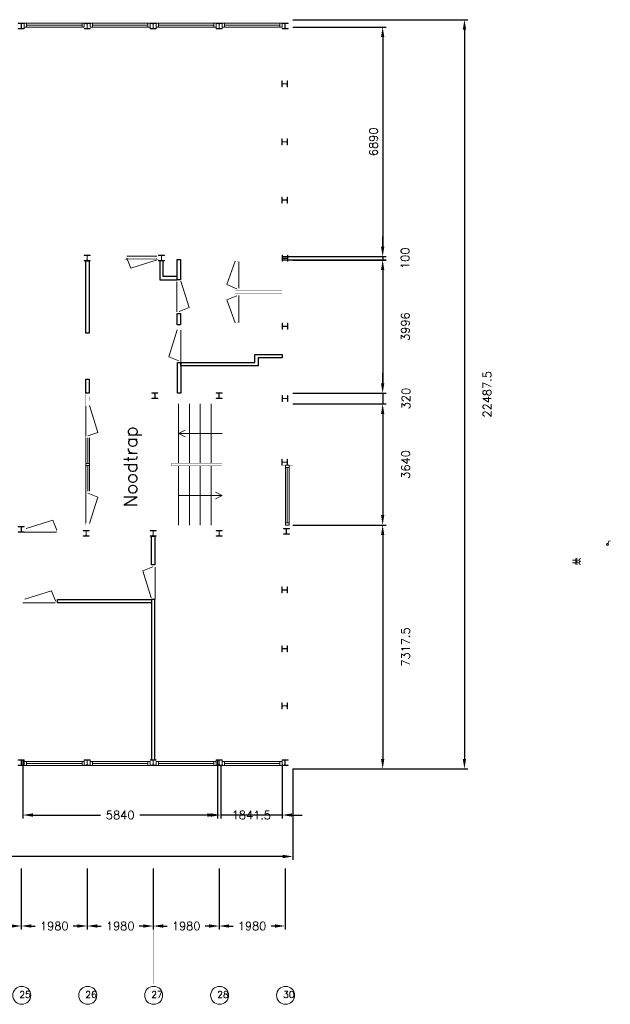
# Model space of a CAD drawing. Header units: millimetres. Extents: x 0 to 168869, y 0 to 118900.
# Tile 15 of 17: x 151133 to 168869, y 4617 to 34170. Entities that reach past the tile are written whole.
import ezdxf

# ---------------------------------------------------------------- set-up
doc = ezdxf.new("R2010")
doc.units = ezdxf.units.MM
doc.header["$MEASUREMENT"] = 0
doc.linetypes.add('ACAD_ISO10W100', pattern=[18, 12, -3, 0, -3])
doc.layers.get('DEFPOINTS').update_dxf_attribs({"linetype": 'CONTINUOUS'})
for name, color, linetype in [('Binnenkozijn', 4, 'CONTINUOUS'), ('Binnenmuur', 1, 'CONTINUOUS'), ('Buitenmuur', 1, 'CONTINUOUS'), ('Hekwerk', 3, 'CONTINUOUS'), ('Maatvoering', 7, 'CONTINUOUS'), ('Profiel', 5, 'CONTINUOUS'), ('Stramien', 7, 'CONTINUOUS'), ('TEKST', 7, 'CONTINUOUS'), ('Timmerwerk', 5, 'CONTINUOUS'), ('TRAPPEN', 2, 'CONTINUOUS'), ('Wandcontactdoos', 7, 'CONTINUOUS'), ('wandopeningen binnen', 4, 'CONTINUOUS'), ('wandopeningen buiten', 4, 'CONTINUOUS')]:
    doc.layers.add(name, color=color, linetype=linetype)
doc.styles.get("Standard").update_dxf_attribs({"font": 'romans.shx'})
doc.dimstyles.new('DIM-ARR', dxfattribs={"dimtxt": 2.5, "dimasz": 3, "dimexe": 1, "dimexo": 0, "dimgap": 1.5, "dimtad": 1, "dimdsep": 46, "dimtxsty": 'Standard', "dimcen": -3, "dimdle": 1.25, "dimclrt": 7, "dimadec": 0, "dimazin": 0, "dimtfac": 0.8, "dimtmove": 2, "dimatfit": 3, "dimfxl": 1, "dimtvp": 1.8, "dimtolj": 1, "dimarcsym": 0})

# ---------------------------------------------------------------- blocks, each defined once
blk = doc.blocks.new('*D107')
at = {"layer": 'DEFPOINTS', "color": 0, "transparency": 16777216}
for p in [(159332, 34169), (159332, 11682), (164488, 11682)]:
    blk.add_point(p, dxfattribs=at)
at = {"layer": 'Maatvoering', "color": 0, "lineweight": -2, "transparency": 16777216}
for p, q in [((159332, 34169), (164588, 34169)), ((164488, 33869), (164488, 11982)), ((159332, 11682), (164588, 11682))]:
    blk.add_line(p, q, dxfattribs=at)
at = {"layer": 'Maatvoering', "color": 0, "transparency": 16777216}
for points in [[(164438, 33869), (164538, 33869), (164488, 34169)], [(164438, 11982), (164538, 11982), (164488, 11682)]]:
    blk.add_solid(points, dxfattribs=at)
at = {"layer": 'Maatvoering', "color": 7, "lineweight": 0, "transparency": 16777216, "insert": (165170, 22925), "char_height": 250, "attachment_point": 5, "rotation": 90}
blk.add_mtext('\\A1;22487.5', dxfattribs=at)
blk = doc.blocks.new('*D108')
at = {"layer": 'DEFPOINTS', "color": 0, "transparency": 16777216}
for p in [(159332, 33949), (159332, 27059), (162033, 27059)]:
    blk.add_point(p, dxfattribs=at)
at = {"layer": 'Maatvoering', "color": 0, "lineweight": -2, "transparency": 16777216}
for p, q in [((159332, 33949), (162133, 33949)), ((162033, 33649), (162033, 27359)), ((159332, 27059), (162133, 27059))]:
    blk.add_line(p, q, dxfattribs=at)
at = {"layer": 'Maatvoering', "color": 0, "transparency": 16777216}
for points in [[(161983, 33649), (162083, 33649), (162033, 33949)], [(161983, 27359), (162083, 27359), (162033, 27059)]]:
    blk.add_solid(points, dxfattribs=at)
at = {"layer": 'Maatvoering', "color": 7, "lineweight": 0, "transparency": 16777216, "insert": (161758, 30504), "char_height": 250, "attachment_point": 5, "rotation": 90}
blk.add_mtext('\\A1;6890', dxfattribs=at)
blk = doc.blocks.new('*D109')
at = {"layer": 'DEFPOINTS', "color": 0, "transparency": 16777216}
for p in [(159332, 26955), (159332, 22959), (162033, 22959)]:
    blk.add_point(p, dxfattribs=at)
at = {"layer": 'Maatvoering', "color": 0, "lineweight": -2, "transparency": 16777216}
for p, q in [((159332, 26955), (162133, 26955)), ((162033, 26655), (162033, 23259)), ((159332, 22959), (162133, 22959))]:
    blk.add_line(p, q, dxfattribs=at)
at = {"layer": 'Maatvoering', "color": 0, "transparency": 16777216}
for points in [[(161983, 26655), (162083, 26655), (162033, 26955)], [(161983, 23259), (162083, 23259), (162033, 22959)]]:
    blk.add_solid(points, dxfattribs=at)
at = {"layer": 'Maatvoering', "color": 7, "lineweight": 0, "transparency": 16777216, "insert": (162714, 24957), "char_height": 250, "attachment_point": 5, "rotation": 90}
blk.add_mtext('\\A1;3996', dxfattribs=at)
blk = doc.blocks.new('*D110')
at = {"layer": 'DEFPOINTS', "color": 0, "transparency": 16777216}
for p in [(159332, 22959), (159332, 22639), (162033, 22639)]:
    blk.add_point(p, dxfattribs=at)
at = {"layer": 'Maatvoering', "color": 0, "lineweight": -2, "transparency": 16777216}
for p, q in [((162033, 23259), (162033, 23559)), ((159332, 22959), (162133, 22959)), ((162033, 22959), (162033, 22639)), ((159332, 22639), (162133, 22639)), ((162033, 22339), (162033, 22039))]:
    blk.add_line(p, q, dxfattribs=at)
at = {"layer": 'Maatvoering', "color": 0, "transparency": 16777216}
for points in [[(161983, 23259), (162083, 23259), (162033, 22959)], [(161983, 22339), (162083, 22339), (162033, 22639)]]:
    blk.add_solid(points, dxfattribs=at)
at = {"layer": 'Maatvoering', "color": 7, "lineweight": 0, "transparency": 16777216, "insert": (162733, 22799), "char_height": 250, "attachment_point": 5, "rotation": 90}
blk.add_mtext('\\A1;320', dxfattribs=at)
blk = doc.blocks.new('*D111')
at = {"layer": 'DEFPOINTS', "color": 0, "transparency": 16777216}
for p in [(159012, 27059), (159012, 26959), (162033, 26959)]:
    blk.add_point(p, dxfattribs=at)
at = {"layer": 'Maatvoering', "color": 0, "lineweight": -2, "transparency": 16777216}
for p, q in [((162033, 27359), (162033, 27659)), ((159012, 27059), (162133, 27059)), ((159012, 26959), (162133, 26959)), ((162033, 27059), (162033, 26959)), ((162033, 26659), (162033, 26359))]:
    blk.add_line(p, q, dxfattribs=at)
at = {"layer": 'Maatvoering', "color": 0, "transparency": 16777216}
for points in [[(161983, 27359), (162083, 27359), (162033, 27059)], [(161983, 26659), (162083, 26659), (162033, 26959)]]:
    blk.add_solid(points, dxfattribs=at)
at = {"layer": 'Maatvoering', "color": 7, "lineweight": 0, "transparency": 16777216, "insert": (162707, 27009), "char_height": 250, "attachment_point": 5, "rotation": 90}
blk.add_mtext('\\A1;100', dxfattribs=at)
blk = doc.blocks.new('*D112')
at = {"layer": 'DEFPOINTS', "color": 0, "transparency": 16777216}
for p in [(159332, 22639), (159332, 18999), (162033, 18999)]:
    blk.add_point(p, dxfattribs=at)
at = {"layer": 'Maatvoering', "color": 0, "lineweight": -2, "transparency": 16777216}
for p, q in [((159332, 22639), (162133, 22639)), ((162033, 22339), (162033, 19299)), ((159332, 18999), (162133, 18999))]:
    blk.add_line(p, q, dxfattribs=at)
at = {"layer": 'Maatvoering', "color": 0, "transparency": 16777216}
for points in [[(161983, 22339), (162083, 22339), (162033, 22639)], [(161983, 19299), (162083, 19299), (162033, 18999)]]:
    blk.add_solid(points, dxfattribs=at)
at = {"layer": 'Maatvoering', "color": 7, "lineweight": 0, "transparency": 16777216, "insert": (162722, 20819), "char_height": 250, "attachment_point": 5, "rotation": 90}
blk.add_mtext('\\A1;3640', dxfattribs=at)
blk = doc.blocks.new('*D113')
at = {"layer": 'DEFPOINTS', "color": 0, "transparency": 16777216}
for p in [(159332, 18999), (159332, 11682), (162033, 11682)]:
    blk.add_point(p, dxfattribs=at)
at = {"layer": 'Maatvoering', "color": 0, "lineweight": -2, "transparency": 16777216}
for p, q in [((159332, 18999), (162133, 18999)), ((162033, 18699), (162033, 11982)), ((159332, 11682), (162133, 11682))]:
    blk.add_line(p, q, dxfattribs=at)
at = {"layer": 'Maatvoering', "color": 0, "transparency": 16777216}
for points in [[(161983, 18699), (162083, 18699), (162033, 18999)], [(161983, 11982), (162083, 11982), (162033, 11682)]]:
    blk.add_solid(points, dxfattribs=at)
at = {"layer": 'Maatvoering', "color": 7, "lineweight": 0, "transparency": 16777216, "insert": (162722, 15340), "char_height": 250, "attachment_point": 5, "rotation": 90}
blk.add_mtext('\\A1;7317.5', dxfattribs=at)
blk = doc.blocks.new('*D114')
at = {"layer": 'DEFPOINTS', "color": 0, "transparency": 16777216}
for p in [(104623, 11778), (159332, 11682), (104623, 9054)]:
    blk.add_point(p, dxfattribs=at)
at = {"layer": 'Maatvoering', "color": 0, "lineweight": -2, "transparency": 16777216}
for p, q in [((104623, 11778), (104623, 8954)), ((159332, 11682), (159332, 8954)), ((104923, 9054), (130724, 9054)), ((159032, 9054), (132131, 9054))]:
    blk.add_line(p, q, dxfattribs=at)
at = {"layer": 'Maatvoering', "color": 0, "transparency": 16777216}
for points in [[(104923, 9104), (104923, 9004), (104623, 9054)], [(159032, 9104), (159032, 9004), (159332, 9054)]]:
    blk.add_solid(points, dxfattribs=at)
at = {"layer": 'Maatvoering', "color": 7, "lineweight": 0, "transparency": 16777216, "insert": (131427, 9054), "char_height": 250, "attachment_point": 5}
blk.add_mtext('\\A1;54709', dxfattribs=at)
blk = doc.blocks.new('*D123')
at = {"layer": 'DEFPOINTS', "color": 0, "transparency": 16777216}
for p in [(151232, 11959), (157072, 11959), (151232, 10298)]:
    blk.add_point(p, dxfattribs=at)
at = {"layer": 'Maatvoering', "color": 0, "lineweight": -2, "transparency": 16777216}
for p, q in [((151232, 11959), (151232, 10198)), ((157072, 11959), (157072, 10198)), ((151532, 10298), (153560, 10298)), ((156772, 10298), (154741, 10298))]:
    blk.add_line(p, q, dxfattribs=at)
at = {"layer": 'Maatvoering', "color": 0, "transparency": 16777216}
for points in [[(151532, 10348), (151532, 10248), (151232, 10298)], [(156772, 10348), (156772, 10248), (157072, 10298)]]:
    blk.add_solid(points, dxfattribs=at)
at = {"layer": 'Maatvoering', "color": 7, "lineweight": 0, "transparency": 16777216, "insert": (154151, 10298), "char_height": 250, "attachment_point": 5}
blk.add_mtext('\\A1;5840', dxfattribs=at)
blk = doc.blocks.new('*D124')
at = {"layer": 'DEFPOINTS', "color": 0, "transparency": 16777216}
for p in [(157170, 11788), (159012, 11791), (157170, 10298)]:
    blk.add_point(p, dxfattribs=at)
at = {"layer": 'Maatvoering', "color": 0, "lineweight": -2, "transparency": 16777216}
for p, q in [((157170, 11788), (157170, 10198)), ((159012, 11791), (159012, 10198)), ((156870, 10298), (156570, 10298)), ((159012, 10298), (157170, 10298)), ((159312, 10298), (159612, 10298))]:
    blk.add_line(p, q, dxfattribs=at)
at = {"layer": 'Maatvoering', "color": 0, "transparency": 16777216}
for points in [[(156870, 10348), (156870, 10248), (157170, 10298)], [(159312, 10348), (159312, 10248), (159012, 10298)]]:
    blk.add_solid(points, dxfattribs=at)
at = {"layer": 'Maatvoering', "color": 7, "lineweight": 0, "transparency": 16777216, "insert": (158091, 10298), "char_height": 250, "attachment_point": 5}
blk.add_mtext('\\A1;1841.5', dxfattribs=at)
blk = doc.blocks.new('*D205')
at = {"layer": 'DEFPOINTS', "color": 0, "transparency": 16777216}
for p in [(149202, 8694), (151182, 8694), (149202, 6967)]:
    blk.add_point(p, dxfattribs=at)
at = {"layer": 'Maatvoering', "color": 0, "lineweight": -2, "transparency": 16777216}
for p, q in [((149202, 8694), (149202, 6867)), ((151182, 8694), (151182, 6867)), ((149502, 6967), (149619, 6967)), ((150882, 6967), (150764, 6967))]:
    blk.add_line(p, q, dxfattribs=at)
at = {"layer": 'Maatvoering', "color": 0, "transparency": 16777216}
for points in [[(149502, 7017), (149502, 6917), (149202, 6967)], [(150882, 7017), (150882, 6917), (151182, 6967)]]:
    blk.add_solid(points, dxfattribs=at)
at = {"layer": 'Maatvoering', "color": 7, "lineweight": 0, "transparency": 16777216, "insert": (150192, 6967), "char_height": 250, "attachment_point": 5}
blk.add_mtext('\\A1;1980', dxfattribs=at)
blk = doc.blocks.new('*D206')
at = {"layer": 'DEFPOINTS', "color": 0, "transparency": 16777216}
for p in [(151182, 8694), (153162, 8694), (151182, 6967)]:
    blk.add_point(p, dxfattribs=at)
at = {"layer": 'Maatvoering', "color": 0, "lineweight": -2, "transparency": 16777216}
for p, q in [((151182, 8694), (151182, 6867)), ((153162, 8694), (153162, 6867)), ((151482, 6967), (151599, 6967)), ((152862, 6967), (152744, 6967))]:
    blk.add_line(p, q, dxfattribs=at)
at = {"layer": 'Maatvoering', "color": 0, "transparency": 16777216}
for points in [[(151482, 7017), (151482, 6917), (151182, 6967)], [(152862, 7017), (152862, 6917), (153162, 6967)]]:
    blk.add_solid(points, dxfattribs=at)
at = {"layer": 'Maatvoering', "color": 7, "lineweight": 0, "transparency": 16777216, "insert": (152172, 6967), "char_height": 250, "attachment_point": 5}
blk.add_mtext('\\A1;1980', dxfattribs=at)
blk = doc.blocks.new('*D207')
at = {"layer": 'DEFPOINTS', "color": 0, "transparency": 16777216}
for p in [(153162, 8694), (155142, 8694), (153162, 6967)]:
    blk.add_point(p, dxfattribs=at)
at = {"layer": 'Maatvoering', "color": 0, "lineweight": -2, "transparency": 16777216}
for p, q in [((153162, 8694), (153162, 6867)), ((155142, 8694), (155142, 6867)), ((153462, 6967), (153579, 6967)), ((154842, 6967), (154724, 6967))]:
    blk.add_line(p, q, dxfattribs=at)
at = {"layer": 'Maatvoering', "color": 0, "transparency": 16777216}
for points in [[(153462, 7017), (153462, 6917), (153162, 6967)], [(154842, 7017), (154842, 6917), (155142, 6967)]]:
    blk.add_solid(points, dxfattribs=at)
at = {"layer": 'Maatvoering', "color": 7, "lineweight": 0, "transparency": 16777216, "insert": (154152, 6967), "char_height": 250, "attachment_point": 5}
blk.add_mtext('\\A1;1980', dxfattribs=at)
blk = doc.blocks.new('*D208')
at = {"layer": 'DEFPOINTS', "color": 0, "transparency": 16777216}
for p in [(155142, 8694), (157122, 8694), (155142, 6967)]:
    blk.add_point(p, dxfattribs=at)
at = {"layer": 'Maatvoering', "color": 0, "lineweight": -2, "transparency": 16777216}
for p, q in [((155142, 8694), (155142, 6867)), ((157122, 8694), (157122, 6867)), ((155442, 6967), (155559, 6967)), ((156822, 6967), (156704, 6967))]:
    blk.add_line(p, q, dxfattribs=at)
at = {"layer": 'Maatvoering', "color": 0, "transparency": 16777216}
for points in [[(155442, 7017), (155442, 6917), (155142, 6967)], [(156822, 7017), (156822, 6917), (157122, 6967)]]:
    blk.add_solid(points, dxfattribs=at)
at = {"layer": 'Maatvoering', "color": 7, "lineweight": 0, "transparency": 16777216, "insert": (156132, 6967), "char_height": 250, "attachment_point": 5}
blk.add_mtext('\\A1;1980', dxfattribs=at)
blk = doc.blocks.new('*D209')
at = {"layer": 'DEFPOINTS', "color": 0, "transparency": 16777216}
for p in [(157122, 8694), (159102, 8694), (157122, 6967)]:
    blk.add_point(p, dxfattribs=at)
at = {"layer": 'Maatvoering', "color": 0, "lineweight": -2, "transparency": 16777216}
for p, q in [((157122, 8694), (157122, 6867)), ((159102, 8694), (159102, 6867)), ((157422, 6967), (157539, 6967)), ((158802, 6967), (158684, 6967))]:
    blk.add_line(p, q, dxfattribs=at)
at = {"layer": 'Maatvoering', "color": 0, "transparency": 16777216}
for points in [[(157422, 7017), (157422, 6917), (157122, 6967)], [(158802, 7017), (158802, 6917), (159102, 6967)]]:
    blk.add_solid(points, dxfattribs=at)
at = {"layer": 'Maatvoering', "color": 7, "lineweight": 0, "transparency": 16777216, "insert": (158112, 6967), "char_height": 250, "attachment_point": 5}
blk.add_mtext('\\A1;1980', dxfattribs=at)

msp = doc.modelspace()

# ---------------------------------------------------------------- linework, layer by layer
at = {"layer": 'Binnenkozijn', "lineweight": 0}
for p, q in [((151338.696, 34006.127), (153004.696, 34006.127)), ((153318.696, 34006.127), (154984.696, 34006.127)), ((155298.696, 34006.127), (156964.696, 34006.127)), ((157278.696, 34006.127), (158944.696, 34006.127)), ((153004.696, 33949.127), (151338.696, 33949.127)), ((154984.696, 33949.127), (153318.696, 33949.127)), ((156964.696, 33949.127), (155298.696, 33949.127)), ((158944.696, 33949.127), (157278.696, 33949.127)), ((153119.696, 20852.627), (153119.696, 21624.127)), ((153176.696, 21624.127), (153176.696, 20852.627)), ((153119.696, 20033.127), (153119.696, 20785.627)), ((153176.696, 20785.627), (153176.696, 20014.127)), ((159168.696, 19066.127), (159168.696, 20732.127)), ((159225.696, 20732.127), (159225.696, 19066.127)), ((151338.696, 11901.626), (153004.696, 11901.626)), ((153004.696, 11844.626), (151338.696, 11844.626)), ((153318.696, 11901.626), (154984.696, 11901.626)), ((154984.696, 11844.626), (153318.696, 11844.626)), ((155298.696, 11901.626), (156964.696, 11901.626)), ((156964.696, 11844.626), (155298.696, 11844.626)), ((157278.696, 11901.626), (158944.696, 11901.626)), ((158944.696, 11844.626), (157278.696, 11844.626))]:
    msp.add_line(p, q, dxfattribs=at)
for points in [[(151271.696, 34063.127), (151338.696, 34063.127), (151338.696, 33949.127), (151271.696, 33949.127), (151271.696, 34063.127)], [(151338.696, 34063.127), (153004.696, 34063.127)], [(153004.696, 34063.127), (153071.696, 34063.127), (153071.696, 33949.127), (153004.696, 33949.127), (153004.696, 34063.127)], [(153251.696, 34063.127), (153318.696, 34063.127), (153318.696, 33949.127), (153251.696, 33949.127), (153251.696, 34063.127)], [(153318.696, 34063.127), (154984.696, 34063.127)], [(154984.696, 34063.127), (155051.696, 34063.127), (155051.696, 33949.127), (154984.696, 33949.127), (154984.696, 34063.127)], [(155231.696, 34063.127), (155298.696, 34063.127), (155298.696, 33949.127), (155231.696, 33949.127), (155231.696, 34063.127)], [(155298.696, 34063.127), (156964.696, 34063.127)], [(156964.696, 34063.127), (157031.696, 34063.127), (157031.696, 33949.127), (156964.696, 33949.127), (156964.696, 34063.127)], [(157211.696, 34063.127), (157278.696, 34063.127), (157278.696, 33949.127), (157211.696, 33949.127), (157211.696, 34063.127)], [(157278.696, 34063.127), (158944.696, 34063.127)], [(158944.696, 34063.127), (159011.696, 34063.127), (159011.696, 33949.127), (158944.696, 33949.127), (158944.696, 34063.127)], [(153233.696, 21624.127), (153233.696, 20832.127)], [(153233.696, 20852.627), (153233.696, 20785.627), (153119.696, 20785.627), (153119.696, 20852.627), (153233.696, 20852.627)], [(153233.696, 20785.627), (153233.696, 20014.127)], [(159111.696, 20732.127), (159111.696, 20799.127), (159225.696, 20799.127), (159225.696, 20732.127), (159111.696, 20732.127)], [(159111.696, 19066.127), (159111.696, 20732.127)], [(159111.696, 18999.127), (159111.696, 19066.127), (159225.696, 19066.127), (159225.696, 18999.127), (159111.696, 18999.127)], [(151338.696, 11787.626), (151271.696, 11787.626), (151271.696, 11901.626), (151338.696, 11901.626), (151338.696, 11787.626)], [(153071.696, 11787.626), (153004.696, 11787.626), (153004.696, 11901.626), (153071.696, 11901.626), (153071.696, 11787.626)], [(153318.696, 11787.626), (153251.696, 11787.626), (153251.696, 11901.626), (153318.696, 11901.626), (153318.696, 11787.626)], [(155051.696, 11787.626), (154984.696, 11787.626), (154984.696, 11901.626), (155051.696, 11901.626), (155051.696, 11787.626)], [(155298.696, 11787.626), (155231.696, 11787.626), (155231.696, 11901.626), (155298.696, 11901.626), (155298.696, 11787.626)], [(157031.696, 11787.626), (156964.696, 11787.626), (156964.696, 11901.626), (157031.696, 11901.626), (157031.696, 11787.626)], [(157278.696, 11787.626), (157211.696, 11787.626), (157211.696, 11901.626), (157278.696, 11901.626), (157278.696, 11787.626)], [(159011.696, 11787.626), (158944.696, 11787.626), (158944.696, 11901.626), (159011.696, 11901.626), (159011.696, 11787.626)], [(153004.696, 11787.626), (151338.696, 11787.626)], [(154984.696, 11787.626), (153318.696, 11787.626)], [(156964.696, 11787.626), (155298.696, 11787.626)], [(158944.696, 11787.626), (157278.696, 11787.626)]]:
    msp.add_lwpolyline(points, dxfattribs=at)
at = {"layer": 'Binnenmuur'}
for p, q in [((155443.544, 26466.34), (155443.544, 26933.627)), ((155861.696, 26466.34), (155443.544, 26466.34))]:
    msp.add_line(p, q, dxfattribs=at)
at = {"layer": 'Binnenmuur', "lineweight": 0, "const_width": 0.8}
for points in [[(153211.696, 27104.627), (153211.696, 27104.627), (153211.696, 33892.126), (153111.696, 33892.126), (153111.696, 27104.627), (153211.696, 27104.627)], [(151131.696, 11958.627), (151231.696, 11958.627), (151231.696, 18785.127), (151131.696, 18785.127), (151131.696, 11958.627), (151131.696, 11958.627)]]:
    msp.add_lwpolyline(points, dxfattribs=at)
at = {"layer": 'Binnenmuur'}
for points in [[(153119.696, 24764.127), (153119.696, 26933.627), (153219.696, 26933.627), (153219.696, 24764.127), (153119.696, 24764.127), (153119.696, 25184.127)], [(155443.544, 26933.627), (155343.544, 26933.627), (155343.544, 26466.34), (155343.544, 26366.34), (155861.696, 26366.34), (155861.696, 26466.34), (155443.544, 26466.34), (155443.544, 26933.627)], [(155861.696, 26366.34), (155861.696, 26366.34), (155861.696, 26366.34), (155861.696, 26969.127), (155961.696, 26969.127), (155961.696, 26366.34), (155861.696, 26366.34)], [(155861.696, 25014.127), (155861.696, 25014.127), (155861.696, 25014.127), (155861.696, 25351.34), (155961.696, 25351.34), (155961.696, 25014.127), (155861.696, 25014.127)], [(155968.696, 23880.127), (158191.696, 23880.127), (158191.696, 24120.127), (159011.696, 24120.127), (159011.696, 24020.127), (158291.696, 24020.127), (158291.696, 23780.127), (155968.696, 23780.127), (155968.696, 23880.127)], [(155868.696, 22959.127), (155868.696, 22959.127), (155868.696, 22959.127), (155868.696, 23880.127), (155968.696, 23880.127), (155968.696, 22959.127), (155868.696, 22959.127)], [(153119.696, 22959.127), (153119.696, 23379.127), (153219.696, 23379.127), (153219.696, 22959.127), (153119.696, 22959.127), (153119.696, 23379.127)], [(155141.696, 18669.627), (155191.696, 18669.627), (155191.696, 17803.127), (155091.696, 17803.127), (155091.696, 18669.627), (155141.696, 18669.627)], [(152265.696, 16769.127), (155091.696, 16769.127), (155091.696, 16669.127), (152265.696, 16669.127), (152265.696, 16769.127)], [(155191.696, 11958.627), (155191.696, 16769.127), (155091.696, 16769.127), (155091.696, 11958.627), (155141.696, 11958.627)], [(155141.696, 11958.627), (155191.696, 11958.627)]]:
    msp.add_lwpolyline(points, dxfattribs=at)
at = {"layer": 'Buitenmuur', "lineweight": 0}
msp.add_line((159011.696, 11901.626), (157211.696, 11901.626), dxfattribs=at)
at = {"layer": 'Buitenmuur', "lineweight": 0, "const_width": 0.8}
for points in [[(159331.696, 20799.127), (159231.696, 20799.127), (159231.696, 34069.127), (159231.696, 34069.127), (159231.696, 34069.127), (159011.696, 34069.127), (159011.696, 34169.127), (159331.696, 34169.127), (159331.696, 20799.127)], [(159011.696, 20799.127), (159011.696, 33949.127), (159111.696, 33949.127), (159111.696, 20799.127), (159011.696, 20799.127)], [(153158.696, 26969.127), (150798.696, 26969.127), (150798.696, 27069.127), (153158.696, 27069.127), (153158.696, 26969.127)], [(154288.544, 26969.127), (153164.696, 26969.127), (153164.696, 27069.127), (154288.544, 27069.127), (154288.544, 26969.127)], [(159011.696, 26969.127), (155396.544, 26969.127), (155396.544, 27069.127), (159011.696, 27069.127), (159011.696, 26969.127)], [(159011.696, 25941.627), (157604.696, 25941.627), (157604.696, 26041.627), (159011.696, 26041.627), (159011.696, 25941.627)], [(159011.696, 24914.127), (155861.696, 24914.127), (155861.696, 25014.127), (159011.696, 25014.127), (159011.696, 24914.127)], [(159011.696, 22639.127), (153119.696, 22639.127), (153119.696, 22739.127), (153119.696, 22859.127), (153119.696, 22959.127), (159011.696, 22959.127), (159011.696, 22639.127)], [(158911.696, 22859.127), (153219.696, 22859.127), (153219.696, 22739.127), (158911.696, 22739.127), (158911.696, 22859.127)], [(152305.696, 18899.127), (159231.696, 18899.127), (159231.696, 11781.626), (159011.696, 11781.626), (159011.696, 11681.626), (159331.696, 11681.626), (159331.696, 18999.127), (159331.696, 18999.127), (152305.696, 18999.127), (152305.696, 18899.127)], [(152305.696, 18679.127), (159011.696, 18679.127), (159011.696, 11952.627), (159111.696, 11952.627), (159111.696, 18779.127), (159111.696, 18779.127), (152305.696, 18779.127), (152305.696, 18679.127)]]:
    msp.add_lwpolyline(points, dxfattribs=at)
at = {"layer": 'Hekwerk', "lineweight": 0, "const_width": 0.8}
msp.add_lwpolyline([(155692.196, 20819.127), (155692.196, 20859.127), (157212.196, 20859.127), (157212.196, 20779.127), (155692.196, 20779.127), (155692.196, 20819.127)], dxfattribs=at)
at = {"layer": 'Profiel', "lineweight": 0}
for points in [[(151091.696, 34063.127), (151091.696, 34053.627), (151163.696, 34053.627, -0.414213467), (151178.696, 34038.627), (151178.696, 33916.627, -0.414213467), (151163.696, 33901.627), (151091.696, 33901.627), (151091.696, 33892.127), (151271.696, 33892.126), (151271.696, 33901.626), (151199.696, 33901.626, -0.41421385), (151184.696, 33916.626), (151184.696, 34038.626, -0.414213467), (151199.696, 34053.626), (151271.696, 34053.626), (151271.696, 34063.127)], [(153071.696, 34063.127), (153071.696, 34053.627), (153143.696, 34053.627, -0.414213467), (153158.696, 34038.627), (153158.696, 33916.627, -0.414213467), (153143.696, 33901.627), (153071.696, 33901.627), (153071.696, 33892.127), (153251.696, 33892.126), (153251.696, 33901.626), (153179.696, 33901.626, -0.41421385), (153164.696, 33916.626), (153164.696, 34038.626, -0.414213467), (153179.696, 34053.626), (153251.696, 34053.626), (153251.696, 34063.127)], [(155051.696, 34063.127), (155051.696, 34053.627), (155123.696, 34053.627, -0.414213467), (155138.696, 34038.627), (155138.696, 33916.627, -0.414213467), (155123.696, 33901.627), (155051.696, 33901.627), (155051.696, 33892.127), (155231.696, 33892.126), (155231.696, 33901.626), (155159.696, 33901.626, -0.41421385), (155144.696, 33916.626), (155144.696, 34038.626, -0.414213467), (155159.696, 34053.626), (155231.696, 34053.626), (155231.696, 34063.127)], [(157031.696, 34063.127), (157031.696, 34053.627), (157103.696, 34053.627, -0.414213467), (157118.696, 34038.627), (157118.696, 33916.627, -0.414213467), (157103.696, 33901.627), (157031.696, 33901.627), (157031.696, 33892.127), (157211.696, 33892.126), (157211.696, 33901.626), (157139.696, 33901.626, -0.41421385), (157124.696, 33916.626), (157124.696, 34038.626, -0.414213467), (157139.696, 34053.626), (157211.696, 34053.626), (157211.696, 34063.127)], [(159011.696, 34069.127), (159011.696, 34059.627), (159083.696, 34059.627, -0.414213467), (159098.696, 34044.627), (159098.696, 33922.627, -0.414213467), (159083.696, 33907.627), (159011.696, 33907.627), (159011.696, 33898.127), (159191.696, 33898.126), (159191.696, 33907.626), (159119.696, 33907.626, -0.41421385), (159104.696, 33922.626), (159104.696, 34044.626, -0.414213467), (159119.696, 34059.626), (159191.696, 34059.626), (159191.696, 34069.127)], [(159002.196, 32153.877), (159011.696, 32153.877), (159011.696, 32225.877, -0.414213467), (159026.696, 32240.877), (159148.696, 32240.876, -0.414213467), (159163.696, 32225.876), (159163.696, 32153.876), (159173.196, 32153.876), (159173.196, 32333.876), (159163.696, 32333.876), (159163.696, 32261.876, -0.41421385), (159148.696, 32246.877), (159026.696, 32246.877, -0.414213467), (159011.696, 32261.877), (159011.696, 32333.877), (159002.196, 32333.877)], [(159002.196, 30414.127), (159011.696, 30414.127), (159011.696, 30486.127, -0.414213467), (159026.696, 30501.127), (159148.696, 30501.127, -0.414213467), (159163.696, 30486.127), (159163.696, 30414.127), (159173.196, 30414.127), (159173.196, 30594.127), (159163.696, 30594.127), (159163.696, 30522.127, -0.41421385), (159148.696, 30507.127), (159026.696, 30507.127, -0.414213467), (159011.696, 30522.127), (159011.696, 30594.127), (159002.196, 30594.127)], [(159002.196, 28666.627), (159011.696, 28666.627), (159011.696, 28738.627, -0.414213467), (159026.696, 28753.627), (159148.696, 28753.627, -0.414213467), (159163.696, 28738.627), (159163.696, 28666.627), (159173.196, 28666.627), (159173.196, 28846.627), (159163.696, 28846.627), (159163.696, 28774.627, -0.41421385), (159148.696, 28759.627), (159026.696, 28759.627, -0.414213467), (159011.696, 28774.627), (159011.696, 28846.627), (159002.196, 28846.627)], [(153251.696, 26933.627), (153251.696, 26943.127), (153179.696, 26943.127, -0.414213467), (153164.696, 26958.127), (153164.696, 27080.127, -0.414213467), (153179.696, 27095.127), (153251.696, 27095.127), (153251.696, 27104.627), (153071.696, 27104.627), (153071.696, 27095.127), (153143.696, 27095.127, -0.41421385), (153158.696, 27080.127), (153158.696, 26958.127, -0.414213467), (153143.696, 26943.127), (153071.696, 26943.127), (153071.696, 26933.627)], [(155483.544, 26933.627), (155483.544, 26943.127), (155411.544, 26943.127, -0.414213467), (155396.544, 26958.127), (155396.544, 27080.127, -0.414213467), (155411.544, 27095.127), (155483.544, 27095.127), (155483.544, 27104.627), (155303.544, 27104.627), (155303.544, 27095.127), (155375.544, 27095.127, -0.41421385), (155390.544, 27080.127), (155390.544, 26958.127, -0.414213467), (155375.544, 26943.127), (155303.544, 26943.127), (155303.544, 26933.627)], [(159011.696, 26919.127), (159021.196, 26919.127), (159021.196, 26991.127, -0.414213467), (159036.196, 27006.127), (159158.196, 27006.127, -0.414213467), (159173.196, 26991.127), (159173.196, 26919.127), (159182.696, 26919.127), (159182.696, 27099.127), (159173.196, 27099.127), (159173.196, 27027.127, -0.41421385), (159158.196, 27012.127), (159036.196, 27012.127, -0.414213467), (159021.196, 27027.127), (159021.196, 27099.127), (159011.696, 27099.127)], [(159011.696, 24877.627), (159021.196, 24877.627), (159021.196, 24949.627, -0.414213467), (159036.196, 24964.627), (159158.196, 24964.627, -0.414213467), (159173.196, 24949.627), (159173.196, 24877.627), (159182.696, 24877.627), (159182.696, 25057.627), (159173.196, 25057.627), (159173.196, 24985.627, -0.41421385), (159158.196, 24970.627), (159036.196, 24970.627, -0.414213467), (159021.196, 24985.627), (159021.196, 25057.627), (159011.696, 25057.627)], [(155284.696, 22797.627), (155284.696, 22807.127), (155212.696, 22807.127, -0.414213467), (155197.696, 22822.127), (155197.696, 22944.127, -0.414213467), (155212.696, 22959.127), (155284.696, 22959.127), (155284.696, 22968.627), (155104.696, 22968.627), (155104.696, 22959.127), (155176.696, 22959.127, -0.41421385), (155191.696, 22944.127), (155191.696, 22822.127, -0.414213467), (155176.696, 22807.127), (155104.696, 22807.127), (155104.696, 22797.627)], [(157210.196, 22797.626), (157210.196, 22807.126), (157138.196, 22807.126, -0.414213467), (157123.196, 22822.126), (157123.196, 22944.126, -0.414213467), (157138.196, 22959.126), (157210.196, 22959.126), (157210.196, 22968.626), (157030.196, 22968.626), (157030.196, 22959.126), (157102.196, 22959.126, -0.41421385), (157117.196, 22944.126), (157117.196, 22822.126, -0.414213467), (157102.196, 22807.126), (157030.196, 22807.127), (157030.196, 22797.626)], [(159011.696, 22709.127), (159021.196, 22709.127), (159021.196, 22781.127, -0.414213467), (159036.196, 22796.127), (159158.196, 22796.127, -0.414213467), (159173.196, 22781.127), (159173.196, 22709.127), (159182.696, 22709.127), (159182.696, 22889.127), (159173.196, 22889.127), (159173.196, 22817.127, -0.41421385), (159158.196, 22802.127), (159036.196, 22802.127, -0.414213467), (159021.196, 22817.127), (159021.196, 22889.127), (159011.696, 22889.127)], [(159002.196, 20799.127), (159011.696, 20799.127), (159011.696, 20871.127, -0.414213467), (159026.696, 20886.127), (159148.696, 20886.127, -0.414213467), (159163.696, 20871.127), (159163.696, 20799.127), (159173.196, 20799.127), (159173.196, 20979.127), (159163.696, 20979.127), (159163.696, 20907.127, -0.41421385), (159148.696, 20892.127), (159026.696, 20892.127, -0.414213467), (159011.696, 20907.127), (159011.696, 20979.127), (159002.196, 20979.127)], [(151271.696, 18785.127), (151271.696, 18794.627), (151199.696, 18794.627, -0.414213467), (151184.696, 18809.627), (151184.696, 18931.627, -0.414213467), (151199.696, 18946.627), (151271.696, 18946.627), (151271.696, 18956.127), (151091.696, 18956.127), (151091.696, 18946.627), (151163.696, 18946.627, -0.41421385), (151178.696, 18931.627), (151178.696, 18809.627, -0.414213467), (151163.696, 18794.627), (151091.696, 18794.627), (151091.696, 18785.127)], [(153218.696, 18669.627), (153218.696, 18679.127), (153146.696, 18679.127, -0.414213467), (153131.696, 18694.127), (153131.696, 18816.127, -0.414213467), (153146.696, 18831.127), (153218.696, 18831.127), (153218.696, 18840.627), (153038.696, 18840.627), (153038.696, 18831.127), (153110.696, 18831.127, -0.41421385), (153125.696, 18816.127), (153125.696, 18694.127, -0.414213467), (153110.696, 18679.127), (153038.696, 18679.127), (153038.696, 18669.627)], [(155231.696, 18669.627), (155231.696, 18679.127), (155159.696, 18679.127, -0.414213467), (155144.696, 18694.127), (155144.696, 18816.127, -0.414213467), (155159.696, 18831.127), (155231.696, 18831.127), (155231.696, 18840.627), (155051.696, 18840.627), (155051.696, 18831.127), (155123.696, 18831.127, -0.41421385), (155138.696, 18816.127), (155138.696, 18694.127, -0.414213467), (155123.696, 18679.127), (155051.696, 18679.127), (155051.696, 18669.627)], [(157211.696, 18669.626), (157211.696, 18679.126), (157139.696, 18679.126, -0.414213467), (157124.696, 18694.126), (157124.696, 18816.126, -0.414213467), (157139.696, 18831.126), (157211.696, 18831.126), (157211.696, 18840.626), (157031.696, 18840.627), (157031.696, 18831.127), (157103.696, 18831.127, -0.41421385), (157118.696, 18816.127), (157118.696, 18694.127, -0.414213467), (157103.696, 18679.127), (157031.696, 18679.127), (157031.696, 18669.626)], [(159231.696, 18728.126), (159231.696, 18737.626), (159159.696, 18737.626, -0.414213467), (159144.696, 18752.627), (159144.696, 18874.627, -0.414213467), (159159.696, 18889.627), (159231.696, 18889.627), (159231.696, 18899.127), (159051.696, 18899.127), (159051.696, 18889.627), (159123.696, 18889.627, -0.41421385), (159138.696, 18874.627), (159138.696, 18752.627, -0.414213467), (159123.696, 18737.627), (159051.696, 18737.627), (159051.696, 18728.126)], [(159002.196, 16964.251), (159011.696, 16964.251), (159011.696, 17036.251, -0.414213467), (159026.696, 17051.251), (159148.696, 17051.251, -0.414213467), (159163.696, 17036.251), (159163.696, 16964.251), (159173.196, 16964.251), (159173.196, 17144.251), (159163.696, 17144.251), (159163.696, 17072.251, -0.41421385), (159148.696, 17057.251), (159026.696, 17057.252, -0.414213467), (159011.696, 17072.252), (159011.696, 17144.252), (159002.196, 17144.251)], [(159002.196, 15200.377), (159011.696, 15200.377), (159011.696, 15272.377, -0.414213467), (159026.696, 15287.377), (159148.696, 15287.376, -0.414213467), (159163.696, 15272.376), (159163.696, 15200.376), (159173.196, 15200.376), (159173.196, 15380.376), (159163.696, 15380.376), (159163.696, 15308.376, -0.41421385), (159148.696, 15293.376), (159026.696, 15293.377, -0.414213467), (159011.696, 15308.377), (159011.696, 15380.377), (159002.196, 15380.377)], [(159002.196, 13486.502), (159011.696, 13486.502), (159011.696, 13558.502, -0.414213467), (159026.696, 13573.502), (159148.696, 13573.502, -0.414213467), (159163.696, 13558.502), (159163.696, 13486.502), (159173.196, 13486.502), (159173.196, 13666.502), (159163.696, 13666.502), (159163.696, 13594.502, -0.41421385), (159148.696, 13579.502), (159026.696, 13579.502, -0.414213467), (159011.696, 13594.502), (159011.696, 13666.502), (159002.196, 13666.502)], [(151271.696, 11787.626), (151271.696, 11797.126), (151199.696, 11797.127, -0.414213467), (151184.696, 11812.127), (151184.696, 11934.127, -0.414213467), (151199.696, 11949.127), (151271.696, 11949.127), (151271.696, 11958.627), (151091.696, 11958.627), (151091.696, 11949.127), (151163.696, 11949.127, -0.41421385), (151178.696, 11934.127), (151178.696, 11812.127, -0.414213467), (151163.696, 11797.127), (151091.696, 11797.127), (151091.696, 11787.626)], [(153251.696, 11787.626), (153251.696, 11797.126), (153179.696, 11797.127, -0.414213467), (153164.696, 11812.127), (153164.696, 11934.127, -0.414213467), (153179.696, 11949.127), (153251.696, 11949.127), (153251.696, 11958.627), (153071.696, 11958.627), (153071.696, 11949.127), (153143.696, 11949.127, -0.41421385), (153158.696, 11934.127), (153158.696, 11812.127, -0.414213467), (153143.696, 11797.127), (153071.696, 11797.127), (153071.696, 11787.626)], [(155231.696, 11787.626), (155231.696, 11797.126), (155159.696, 11797.127, -0.414213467), (155144.696, 11812.127), (155144.696, 11934.127, -0.414213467), (155159.696, 11949.127), (155231.696, 11949.127), (155231.696, 11958.627), (155051.696, 11958.627), (155051.696, 11949.127), (155123.696, 11949.127, -0.41421385), (155138.696, 11934.127), (155138.696, 11812.127, -0.414213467), (155123.696, 11797.127), (155051.696, 11797.127), (155051.696, 11787.626)], [(157211.696, 11787.626), (157211.696, 11797.126), (157139.696, 11797.127, -0.414213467), (157124.696, 11812.127), (157124.696, 11934.127, -0.414213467), (157139.696, 11949.127), (157211.696, 11949.127), (157211.696, 11958.627), (157031.696, 11958.627), (157031.696, 11949.127), (157103.696, 11949.127, -0.41421385), (157118.696, 11934.127), (157118.696, 11812.127, -0.414213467), (157103.696, 11797.127), (157031.696, 11797.127), (157031.696, 11787.626)], [(159191.696, 11781.626), (159191.696, 11791.126), (159119.696, 11791.127, -0.414213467), (159104.696, 11806.127), (159104.696, 11928.127, -0.414213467), (159119.696, 11943.127), (159191.696, 11943.127), (159191.696, 11952.627), (159011.696, 11952.627), (159011.696, 11943.127), (159083.696, 11943.127, -0.41421385), (159098.696, 11928.127), (159098.696, 11806.127, -0.414213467), (159083.696, 11791.127), (159011.696, 11791.127), (159011.696, 11781.626)]]:
    msp.add_lwpolyline(points, format="xyb", close=True, dxfattribs=at)
at = {"layer": 'Stramien', "linetype": 'ACAD_ISO10W100', "lineweight": 0, "const_width": 0.8}
for points in [[(151181.696, 8693.861), (151181.696, 5240.034)], [(153161.696, 8693.861), (153161.696, 5240.034)], [(155141.696, 8693.861), (155141.696, 5240.034)], [(157121.696, 8693.861), (157121.696, 5240.034)], [(159101.696, 8693.861), (159101.696, 5240.034)]]:
    msp.add_lwpolyline(points, dxfattribs=at)
at = {"layer": 'Stramien', "lineweight": 0}
for centre in [(151196.879, 4886.653), (153176.879, 4886.653), (155156.879, 4886.653), (157136.879, 4886.653), (159116.879, 4886.653)]:
    msp.add_circle(centre, 269.662, dxfattribs=at)
at = {"layer": 'Timmerwerk', "lineweight": 0}
for p, q in [((151271.696, 33901.626), (151271.696, 33949.127)), ((155051.696, 33901.627), (155051.696, 33949.127)), ((155231.696, 33901.626), (155231.696, 33949.127)), ((157031.696, 33901.627), (157031.696, 33949.127)), ((157211.696, 33901.626), (157211.696, 33949.127)), ((151271.696, 11949.127), (151271.696, 11901.626)), ((153071.696, 11949.127), (153071.696, 11901.626)), ((153251.696, 11949.127), (153251.696, 11901.626)), ((157031.696, 11949.127), (157031.696, 11901.626)), ((157211.696, 11949.127), (157211.696, 11901.626)), ((159011.696, 11943.127), (159011.696, 11901.626))]:
    msp.add_line(p, q, dxfattribs=at)
at = {"layer": 'TRAPPEN', "color": 2, "lineweight": 0}
for p, q in [((155900.196, 22639.127), (155900.196, 20859.105)), ((156228.196, 22639.127), (156228.196, 20859.105)), ((156556.196, 22639.127), (156556.196, 20859.105)), ((156884.196, 22639.127), (156884.196, 20859.105)), ((155900.196, 21749.116), (156100.196, 21849.116)), ((157212.196, 21749.116), (155900.196, 21749.116)), ((156100.196, 21649.116), (155900.196, 21749.116)), ((155900.196, 20779.127), (155900.196, 18999.105)), ((156228.196, 20779.127), (156228.196, 18999.105)), ((156556.196, 20779.127), (156556.196, 18999.105)), ((156884.196, 20779.127), (156884.196, 18999.105))]:
    msp.add_line(p, q, dxfattribs=at)
at = {"layer": 'TRAPPEN', "lineweight": 0}
for p, q in [((155900.196, 19889.116), (157212.196, 19889.116)), ((157012.196, 19989.116), (157212.196, 19889.116)), ((157212.196, 19889.116), (157012.196, 19789.116))]:
    msp.add_line(p, q, dxfattribs=at)
at = {"layer": 'TRAPPEN', "color": 2, "lineweight": 0, "const_width": 0.8}
for points in [[(156556.196, 22639.127), (156556.196, 20859.105)], [(157212.196, 22639.127), (157212.196, 20859.105)], [(156556.196, 20779.127), (156556.196, 18999.105)], [(157212.196, 20779.127), (157212.196, 18999.105)]]:
    msp.add_lwpolyline(points, dxfattribs=at)
at = {"layer": 'Wandcontactdoos', "lineweight": 0}
for p, q in [((168783.017, 18422.288), (168819.798, 18515.277)), ((168819.798, 18515.277), (168868.619, 18526.452)), ((167729.123, 17943.362), (167829.123, 17943.362)), ((167729.123, 17863.477), (167829.123, 17863.477)), ((167829.123, 17993.362), (167829.123, 17893.362)), ((167829.123, 17943.362), (167929.123, 17943.362)), ((167829.123, 17913.477), (167829.123, 17813.477)), ((167829.123, 17863.477), (167929.123, 17863.477))]:
    msp.add_line(p, q, dxfattribs=at)
msp.add_circle((168783.017, 18422.288), 30, dxfattribs=at)
for centre in [(167880.055, 17943.362), (167880.055, 17863.477), (167980.055, 17943.362), (167980.055, 17863.477)]:
    msp.add_arc(centre, 50.932, 100.9801994, 259.0198006, dxfattribs=at)
at = {"layer": 'wandopeningen binnen', "lineweight": 0}
for p, q in [((155255.544, 27076.127), (154355.544, 27076.127)), ((157718.696, 26108.627), (157718.696, 26902.127)), ((155854.696, 26299.34), (155854.696, 25399.34)), ((157718.696, 25081.127), (157718.696, 25893.627)), ((155975.696, 23880.127), (155975.696, 24847.127)), ((153119.696, 22572.127), (153119.696, 21672.127)), ((153119.696, 20033.127), (153119.696, 19066.127)), ((151271.696, 18785.127), (152238.696, 18785.127)), ((155198.696, 16769.127), (155198.696, 17736.127)), ((151231.696, 16662.127), (152198.696, 16662.127))]:
    msp.add_line(p, q, dxfattribs=at)
at = {"layer": 'wandopeningen buiten', "lineweight": 0}
for p, q in [((154348.044, 27012.127), (154471.124, 26711.827)), ((154471.124, 26711.827), (155259.044, 26962.127)), ((157354.396, 26216.707), (157604.696, 26917.127)), ((156218.995, 25533.92), (155968.696, 26321.84)), ((157654.696, 26093.627), (157354.396, 26216.707)), ((157654.696, 25882.127), (157354.396, 25759.046)), ((157354.396, 25759.046), (157604.696, 25066.127)), ((155918.696, 25410.84), (156218.995, 25533.92)), ((155611.396, 24055.207), (155861.696, 24862.127)), ((155911.696, 23932.127), (155611.396, 24055.207)), ((153483.995, 21780.207), (153233.696, 22587.127)), ((153183.696, 21676.127), (153483.995, 21780.207)), ((153183.696, 19962.127), (153483.995, 19839.046)), ((153483.995, 19839.046), (153233.696, 19051.127)), ((152130.616, 19149.426), (151323.696, 18899.127)), ((152253.696, 18849.127), (152130.616, 19149.426)), ((155134.696, 17751.127), (154834.396, 17628.046)), ((154834.396, 17628.046), (155084.696, 16821.127)), ((152090.616, 17026.426), (151283.696, 16776.127)), ((152213.696, 16726.127), (152090.616, 17026.426))]:
    msp.add_line(p, q, dxfattribs=at)
at = {"layer": 'wandopeningen buiten', "lineweight": 0, "const_width": 0.8}
for points in [[(154288.544, 27076.127), (154288.544, 26962.127), (154340.544, 26962.127), (154340.544, 27012.127), (154355.544, 27012.127), (154355.544, 27076.127), (154288.544, 27076.127)], [(154340.544, 26962.127), (154340.544, 27012.127), (155251.544, 27012.127), (155251.544, 26962.127), (154340.544, 26962.127)], [(154478.204, 27076.127), (155255.544, 27076.127)], [(155303.544, 27076.127), (155303.544, 26962.127), (155251.544, 26962.127), (155251.544, 27012.127), (155236.544, 27012.127), (155236.544, 27076.127), (155303.544, 27076.127)], [(157718.696, 26969.127), (157604.696, 26969.127), (157604.696, 26917.127), (157654.696, 26917.127), (157654.696, 26902.127), (157718.696, 26902.127), (157718.696, 26969.127)], [(157604.696, 26917.127), (157654.696, 26917.127), (157654.696, 26093.627), (157604.696, 26093.627), (157604.696, 26917.127)], [(157718.696, 26779.467), (157718.696, 26002.127)], [(155854.696, 26366.34), (155968.696, 26366.34), (155968.696, 26314.34), (155918.696, 26314.34), (155918.696, 26299.34), (155854.696, 26299.34), (155854.696, 26366.34)], [(155968.696, 25403.34), (155918.696, 25403.34), (155918.696, 26314.34), (155968.696, 26314.34), (155968.696, 25403.34)], [(157718.696, 26041.627), (157604.696, 26041.627), (157604.696, 26093.627), (157654.696, 26093.627), (157654.696, 26108.627), (157718.696, 26108.627), (157718.696, 26041.627)], [(157718.696, 25941.627), (157604.696, 25941.627), (157604.696, 25889.627), (157654.696, 25889.627), (157654.696, 25874.627), (157718.696, 25874.627), (157718.696, 25941.627)], [(157604.696, 25889.627), (157654.696, 25889.627), (157654.696, 25066.127), (157604.696, 25066.127), (157604.696, 25889.627)], [(155854.696, 25351.34), (155968.696, 25351.34), (155968.696, 25403.34), (155918.696, 25403.34), (155918.696, 25418.34), (155854.696, 25418.34), (155854.696, 25351.34)], [(155975.696, 24914.127), (155861.696, 24914.127), (155861.696, 24862.127), (155911.696, 24862.127), (155911.696, 24847.127), (155975.696, 24847.127), (155975.696, 24914.127)], [(155861.696, 24862.127), (155911.696, 24862.127), (155911.696, 23932.127), (155861.696, 23932.127), (155861.696, 24862.127)], [(157718.696, 25014.127), (157604.696, 25014.127), (157604.696, 25066.127), (157654.696, 25066.127), (157654.696, 25081.127), (157718.696, 25081.127), (157718.696, 25014.127)], [(153226.696, 24764.127), (153112.696, 24764.127), (153112.696, 24712.127), (153162.696, 24712.127), (153162.696, 24697.127), (153226.696, 24697.127), (153226.696, 24764.127)], [(155975.696, 24724.467), (155975.696, 23947.127)], [(155975.696, 23880.127), (155861.696, 23880.127), (155861.696, 23932.127), (155911.696, 23932.127), (155911.696, 23947.127), (155975.696, 23947.127), (155975.696, 23880.127)], [(153226.696, 23379.127), (153112.696, 23379.127), (153112.696, 23431.127), (153162.696, 23431.127), (153162.696, 23446.127), (153226.696, 23446.127), (153226.696, 23379.127)], [(153119.696, 22639.127), (153233.696, 22639.127), (153233.696, 22587.127), (153183.696, 22587.127), (153183.696, 22572.127), (153119.696, 22572.127), (153119.696, 22639.127)], [(153119.696, 21794.786), (153119.696, 22572.127)], [(153233.696, 21676.127), (153183.696, 21676.127), (153183.696, 22587.127), (153233.696, 22587.127), (153233.696, 21657.127)], [(153119.696, 21624.127), (153233.696, 21624.127), (153233.696, 21676.127), (153183.696, 21676.127), (153183.696, 21691.127), (153119.696, 21691.127), (153119.696, 21624.127)], [(153119.696, 20014.127), (153233.696, 20014.127), (153233.696, 19962.127), (153183.696, 19962.127), (153183.696, 19947.127), (153119.696, 19947.127), (153119.696, 20014.127)], [(153119.696, 19188.786), (153119.696, 19966.127)], [(153233.696, 19051.127), (153183.696, 19051.127), (153183.696, 19962.127), (153233.696, 19962.127), (153233.696, 19051.127)], [(153119.696, 18999.127), (153233.696, 18999.127), (153233.696, 19051.127), (153183.696, 19051.127), (153183.696, 19066.127), (153119.696, 19066.127), (153119.696, 18999.127)], [(151271.696, 18785.127), (151271.696, 18899.127), (151323.696, 18899.127), (151323.696, 18849.127), (151338.696, 18849.127), (151338.696, 18785.127), (151271.696, 18785.127)], [(152253.696, 18899.127), (152253.696, 18849.127), (151323.696, 18849.127), (151323.696, 18899.127), (152253.696, 18899.127)], [(152116.036, 18785.127), (151338.696, 18785.127)], [(152305.696, 18785.127), (152305.696, 18899.127), (152253.696, 18899.127), (152253.696, 18849.127), (152238.696, 18849.127), (152238.696, 18785.127), (152305.696, 18785.127)], [(155198.696, 17803.127), (155084.696, 17803.127), (155084.696, 17751.127), (155134.696, 17751.127), (155134.696, 17736.127), (155198.696, 17736.127), (155198.696, 17803.127)], [(155084.696, 17751.127), (155134.696, 17751.127), (155134.696, 16821.127), (155084.696, 16821.127), (155084.696, 17751.127)], [(155198.696, 17613.467), (155198.696, 16836.127)], [(151231.696, 16662.127), (151231.696, 16776.127), (151283.696, 16776.127), (151283.696, 16726.127), (151298.696, 16726.127), (151298.696, 16662.127), (151231.696, 16662.127)], [(152213.696, 16776.127), (152213.696, 16726.127), (151283.696, 16726.127), (151283.696, 16776.127), (152213.696, 16776.127)], [(152076.036, 16662.127), (151298.696, 16662.127)], [(152265.696, 16662.127), (152265.696, 16776.127), (152213.696, 16776.127), (152213.696, 16726.127), (152198.696, 16726.127), (152198.696, 16662.127), (152265.696, 16662.127)], [(155198.696, 16769.127), (155084.696, 16769.127), (155084.696, 16821.127), (155134.696, 16821.127), (155134.696, 16836.127), (155198.696, 16836.127), (155198.696, 16769.127)]]:
    msp.add_lwpolyline(points, dxfattribs=at)

# ---------------------------------------------------------------- texts
at = {"layer": 'TEKST', "lineweight": 0, "insert": (154264.275, 19535.019), "char_height": 400, "attachment_point": 1, "rotation": 90}
msp.add_mtext_dynamic_manual_height_columns('Noodtrap', width=2150.52218, gutter_width=15, heights=[0], dxfattribs=at)
at = {"layer": 'TEKST', "lineweight": 0, "char_height": 200, "attachment_point": 1}
for s, insert in [('25', (151124.268, 5010.296)), ('26', (153104.268, 5010.296)), ('27', (155084.268, 5010.296)), ('28', (157064.268, 5010.296)), ('30', (159044.269, 5010.296))]:
    msp.add_mtext_dynamic_manual_height_columns(s, width=2150.52218, gutter_width=15, heights=[0], dxfattribs=dict(at, insert=insert))

# ---------------------------------------------------------------- dimensions: what is measured, and where the dimension line sits
at = {"layer": 'Maatvoering', "lineweight": 0}
for base, p1, p2, picture, middle in [((164487.617, 11681.626), (159331.696, 34169.127), (159331.696, 11681.626), '*D107', (165170.005, 22925.377)), ((162032.594, 26959.127), (159011.696, 27059.127), (159011.696, 26959.127), '*D111', (162707.226, 27009.127)), ((162032.594, 22959.127), (159331.696, 26955.127), (159331.696, 22959.127), '*D109', (162714.134, 24957.127)), ((162032.594, 18999.127), (159331.696, 22639.127), (159331.696, 18999.127), '*D112', (162722.376, 20819.127)), ((162032.594, 11681.626), (159331.696, 18999.127), (159331.696, 11681.626), '*D113', (162722.376, 15340.377))]:
    dim = msp.add_linear_dim(base=base, p1=p1, p2=p2, angle=90, dimstyle='DIM-ARR', override={"dimscale": 100}, dxfattribs=at)
    dim.commit()
    dim.dimension.update_dxf_attribs({"geometry": picture, "text_midpoint": middle, "dimtype": 160})
for base, p1, p2, picture, middle in [((162032.594, 27059.127), (159331.696, 33949.127), (159331.696, 27059.127), '*D108', (161757.594, 30504.127)), ((162032.594, 22639.127), (159331.696, 22959.127), (159331.696, 22639.127), '*D110', (162732.594, 22799.127))]:
    dim = msp.add_linear_dim(base=base, p1=p1, p2=p2, angle=90, dimstyle='DIM-ARR', override={"dimscale": 100}, dxfattribs=at)
    dim.commit()
    dim.dimension.update_dxf_attribs({"geometry": picture, "text_midpoint": middle})
for base, p1, p2, picture, middle in [((151231.696, 10297.897), (157071.696, 11958.627), (151231.696, 11958.627), '*D123', (154150.946, 10297.897)), ((104622.696, 9053.666), (159331.696, 11681.626), (104622.696, 11778.126), '*D114', (131427.196, 9053.666)), ((157170.196, 10297.897), (159011.696, 11791.127), (157170.196, 11787.626), '*D124', (158090.946, 10297.897)), ((149201.696, 6966.947), (151181.696, 8693.861), (149201.696, 8693.861), '*D205', (150191.696, 6966.947)), ((151181.696, 6966.947), (153161.696, 8693.861), (151181.696, 8693.861), '*D206', (152171.696, 6966.947)), ((153161.696, 6966.947), (155141.696, 8693.861), (153161.696, 8693.861), '*D207', (154151.696, 6966.947)), ((155141.696, 6966.947), (157121.696, 8693.861), (155141.696, 8693.861), '*D208', (156131.696, 6966.947)), ((157121.696, 6966.947), (159101.696, 8693.861), (157121.696, 8693.861), '*D209', (158111.696, 6966.947))]:
    dim = msp.add_linear_dim(base=base, p1=p1, p2=p2, dimstyle='DIM-ARR', override={"dimscale": 100}, dxfattribs=at)
    dim.commit()
    dim.dimension.update_dxf_attribs({"geometry": picture, "text_midpoint": middle, "dimtype": 160})

doc.saveas('drawing.dxf')
